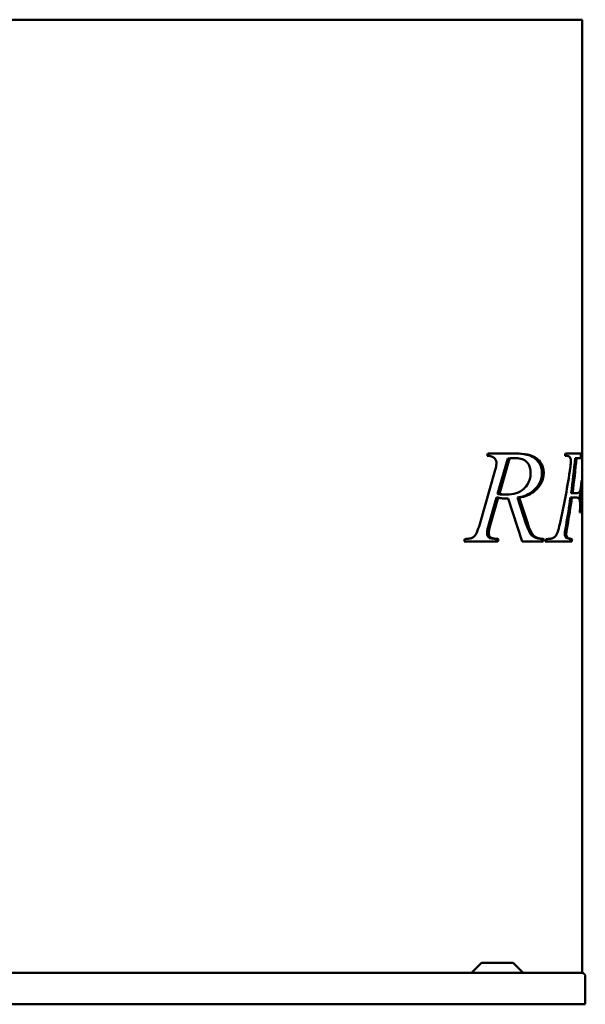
# Model space of a CAD drawing. Header units: millimetres. Extents: x 600 to 1500, y 351 to 1134.
# Tile 2 of 2: x 1050 to 1500, y 351 to 1134. Entities that reach past the tile are written whole.
import ezdxf

# ---------------------------------------------------------------- set-up
doc = ezdxf.new("R2010")
doc.units = ezdxf.units.MM
doc.header["$LTSCALE"] = 5
doc.layers.add('Widoczne (ISO)', color=7, linetype='Continuous', lineweight=50)

msp = doc.modelspace()

# ---------------------------------------------------------------- linework, layer by layer
at = {"layer": 'Widoczne (ISO)'}
for p, q in [((899.45, 1134.25), (1200.63, 1134.25)), ((1258.61, 1134.25), (1200.63, 1134.25)), ((1258.61, 1134.25), (1473.6, 1134.25)), ((1497.61, 1134.25), (1473.6, 1134.25)), ((1497.61, 1134.25), (1497.61, 789.08)), ((1421.88, 787.2), (1422.51, 789.08)), ((1421.88, 787.2), (1422.11, 787.2)), ((1422.51, 789.08), (1445.32, 789.08)), ((1438.36, 785.02), (1430.24, 756.83)), ((1439.77, 785.02), (1431.65, 756.83)), ((1438.36, 785.02), (1439.77, 785.02)), ((1442.25, 785.42), (1443.66, 785.42)), ((1497.61, 789.08), (1484.3, 789.08)), ((1492.04, 785.42), (1493.1, 785.42)), ((1493.1, 785.42), (1496.62, 785.42)), ((1496.61, 789.08), (1496.61, 785.42)), ((1497.61, 789.08), (1497.61, 783.52)), ((1497.61, 783.3), (1497.61, 375.75)), ((1415.99, 732.7), (1428.11, 775.02)), ((1497.21, 767.64), (1497, 767.64)), ((1429.33, 753.91), (1423.04, 731.67)), ((1430.74, 753.91), (1424.45, 731.67)), ((1429.33, 753.91), (1430.74, 753.91)), ((1430.24, 756.83), (1431.65, 756.83)), ((1436.07, 756.37), (1437.49, 756.37)), ((1437.73, 753.11), (1438.69, 753.11)), ((1449.84, 719.08), (1438.69, 753.11)), ((1446.08, 753.91), (1452.77, 733.38)), ((1446.08, 753.91), (1447.49, 753.91)), ((1447.49, 753.91), (1454.19, 733.38)), ((1488.23, 753.91), (1489.35, 753.91)), ((1488.73, 757.57), (1489.84, 757.57)), ((1489.35, 753.91), (1493.21, 753.91)), ((1493.52, 757.57), (1489.84, 757.57)), ((1495.74, 742.19), (1496.16, 742.19)), ((1423.04, 731.67), (1424.45, 731.67)), ((1484.7, 731.78), (1485.87, 731.78)), ((1403.69, 719.08), (1404.26, 720.97)), ((1423.32, 722.17), (1424.74, 722.17)), ((1429.55, 720.97), (1429.04, 719.08)), ((1429.55, 720.97), (1430.97, 720.97)), ((1430.97, 720.97), (1430.45, 719.08)), ((1465.75, 720.97), (1465.18, 719.08)), ((1465.75, 720.97), (1467.17, 720.97)), ((1467.17, 720.97), (1466.59, 719.08)), ((1468.02, 719.08), (1468.71, 720.97)), ((1488.4, 720.97), (1489.51, 720.97)), ((1430.45, 719.08), (1403.69, 719.08)), ((1466.59, 719.08), (1449.84, 719.08)), ((1473.6, 719.08), (1468.02, 719.08)), ((1473.6, 719.08), (1489.21, 719.08)), ((1417.51, 383.75), (1409.51, 375.75)), ((1417.51, 383.75), (1442.55, 383.75)), ((1442.55, 383.75), (1450.55, 375.75)), ((1200.63, 375.75), (899.45, 375.75)), ((1200.63, 375.75), (1208.7, 375.75)), ((1208.7, 375.75), (1497.24, 375.75)), ((1497.24, 375.75), (1497.61, 375.75)), ((1500.04, 372.95), (1500.04, 350.75)), ((1500.04, 350.75), (600.04, 350.75))]:
    msp.add_line(p, q, dxfattribs=at)
for centre, major_axis, ratio, start_param, end_param in [((1415.61, 923.48), (0.01, -246), 0.333333, 0.983628, 0.992815), ((1415.61, 878.79), (0.01, -281.76), 0.287474, 1.126054, 1.233031), ((1415.61, 878.79), (0.01, -285.24), 0.287474, 1.131858, 1.237311), ((1415.61, 910.86), (0.01, -285.45), 0.287263, 0.89727, 1.074819), ((1415.61, 795.96), (0.01, -287.32), 0.285393, 1.382532, 1.472055), ((1415.61, 877.88), (0.01, -279.88), 0.289406, 1.02159, 1.111927), ((1415.61, 877.88), (0.01, -283.34), 0.289406, 1.029036, 1.117943), ((1415.61, 795.96), (0.01, -283.82), 0.285393, 1.413561, 1.441616), ((1415.61, 827.57), (0.01, -243), 0.333333, 1.107983, 1.116644), ((1415.61, 827.57), (0.01, -246), 0.333333, 1.114059, 1.122589), ((1497.24, 372.95), (2.8, 0), 0.99992, 0, 1.570796)]:
    msp.add_ellipse(centre, major_axis=major_axis, ratio=ratio, start_param=start_param, end_param=end_param, dxfattribs=at)
for points, knots in [([(1429.37, 781.59), (1429.37, 782.09), (1429.3, 782.58), (1429.03, 783.5), (1428.83, 783.91), (1428.21, 784.88), (1427.75, 785.32), (1426.79, 786.13), (1426.1, 786.48), (1424.28, 787.1), (1423.04, 787.22), (1421.88, 787.2)], [0, 0, 0, 0, 0.150094, 0.150094, 0.299443, 0.299443, 0.542251, 0.542251, 0.97774, 0.97774, 1.68743, 1.68743, 1.68743, 1.68743]), ([(1442.25, 785.42), (1441.65, 785.42), (1441.04, 785.39), (1439.75, 785.25), (1439.05, 785.15), (1438.36, 785.02)], [-0.5478254, -0.5478254, -0.5478254, -0.5478254, -0.2949023, -0.2949023, 0, 0, 0, 0]), ([(1443.66, 785.42), (1443.25, 785.42), (1442.83, 785.41), (1441.55, 785.31), (1440.64, 785.18), (1439.77, 785.02)], [0, 0, 0, 0, 0.1751849, 0.1751849, 0.5472453, 0.5472453, 0.5472453, 0.5472453]), ([(1456.53, 773.59), (1456.53, 775.08), (1456.37, 776.56), (1455.64, 779.03), (1455.19, 779.99), (1454.2, 781.46), (1453.52, 782.32), (1451.3, 783.95), (1450.03, 784.48), (1447.12, 785.27), (1445.35, 785.42), (1443.66, 785.42)], [0, 0, 0, 0, 0.448449, 0.448449, 0.801625, 0.801625, 1.0576, 1.0576, 1.324014, 1.324014, 1.676439, 1.676439, 1.676439, 1.676439]), ([(1443.91, 789.08), (1447.02, 789.08), (1450.4, 788.85), (1455.52, 787.58), (1457.7, 786.78), (1461.04, 784.42), (1462.24, 783.11), (1463.86, 780.72), (1464.47, 779.47), (1465.33, 776.55), (1465.52, 774.98), (1465.52, 773.36)], [-3.164368, -3.164368, -3.164368, -3.164368, -2.152357, -2.152357, -1.479342, -1.479342, -0.947607, -0.947607, -0.486232, -0.486232, 0, 0, 0, 0]), ([(1445.32, 789.08), (1448.24, 789.08), (1451.36, 788.88), (1456.91, 787.65), (1459.52, 786.66), (1462.44, 784.32), (1463.98, 782.94), (1465.77, 779.67), (1466.24, 778.46), (1466.81, 775.9), (1466.94, 774.64), (1466.94, 773.36)], [0, 0, 0, 0, 1.238854, 1.238854, 2.378102, 2.378102, 2.838295, 2.838295, 3.073656, 3.073656, 3.289016, 3.289016, 3.289016, 3.289016]), ([(1488.52, 783.02), (1488.52, 783.54), (1488.48, 784.04), (1488.34, 784.79), (1488.24, 785.21), (1487.89, 785.96), (1487.72, 786.21), (1487.16, 786.77), (1486.79, 786.9), (1485.9, 787.13), (1485.02, 787.2), (1483.88, 787.2)], [0, 0, 0, 0, 0.154793, 0.154793, 0.241514, 0.241514, 0.3087492, 0.3087492, 0.431573, 0.431573, 0.6978631, 0.6978631, 0.6978631, 0.6978631]), ([(1497.54, 784.91), (1497.51, 785.09), (1497.45, 785.21), (1497.26, 785.34), (1497.16, 785.37), (1496.93, 785.42), (1496.78, 785.42), (1496.62, 785.42)], [0, 0, 0, 0, 0.2224591, 0.2224591, 0.3749026, 0.3749026, 0.5411123, 0.5411123, 0.5411123, 0.5411123]), ([(1497.61, 783.3), (1497.61, 783.7), (1497.6, 784.04), (1497.58, 784.56), (1497.56, 784.76), (1497.54, 784.91)], [0.0008073, 0.0008073, 0.0008073, 0.0008073, 0.2087531, 0.2087531, 0.3839562, 0.3839562, 0.3839562, 0.3839562]), ([(1428.11, 775.02), (1428.33, 775.75), (1428.54, 776.51), (1428.92, 778.09), (1429.11, 778.98), (1429.31, 780.41), (1429.37, 781.01), (1429.37, 781.59)], [0, 0, 0, 0, 0.2385277, 0.2385277, 0.5010079, 0.5010079, 0.6743912, 0.6743912, 0.6743912, 0.6743912]), ([(1487.73, 775.02), (1487.89, 776), (1488.03, 777.01), (1488.27, 778.94), (1488.37, 779.93), (1488.48, 781.58), (1488.52, 782.32), (1488.52, 783.02)], [0, 0, 0, 0, 0.3095138, 0.3095138, 0.6000594, 0.6000594, 0.8115696, 0.8115696, 0.8115696, 0.8115696]), ([(1437.49, 756.37), (1439.96, 756.37), (1442.51, 756.67), (1447.18, 758.19), (1449.35, 759.37), (1452.05, 761.92), (1453.59, 763.48), (1455.39, 767.06), (1455.85, 768.36), (1456.41, 771.01), (1456.53, 772.29), (1456.53, 773.59)], [0, 0, 0, 0, 1.051156, 1.051156, 2.032494, 2.032494, 2.423778, 2.423778, 2.619903, 2.619903, 2.793628, 2.793628, 2.793628, 2.793628]), ([(1465.52, 773.36), (1465.52, 771.8), (1465.31, 770.29), (1464.47, 767.29), (1463.82, 765.88), (1462.15, 763.1), (1460.28, 760.51), (1453.91, 755.85), (1449.93, 754.55), (1446.08, 753.91)], [-5.340539, -5.340539, -5.340539, -5.340539, -4.231165, -4.231165, -3.040415, -3.040415, -1.644568, -1.644568, 0, 0, 0, 0]), ([(1466.94, 773.36), (1466.94, 771.76), (1466.72, 770.23), (1465.84, 767.19), (1465.18, 765.77), (1463.4, 762.85), (1461.98, 761.08), (1458.37, 757.9), (1456.31, 756.69), (1452.02, 754.88), (1449.75, 754.28), (1447.49, 753.91)], [0, 0, 0, 0, 0.47853, 0.47853, 0.985413, 0.985413, 1.637909, 1.637909, 2.343136, 2.343136, 3.067083, 3.067083, 3.067083, 3.067083]), ([(1493.52, 757.57), (1494.11, 757.57), (1494.66, 757.69), (1495.65, 758.52), (1495.88, 759.19), (1496.21, 760.31), (1496.37, 761.24), (1496.71, 763.8), (1496.88, 765.79), (1497, 767.64)], [0, 0, 0, 0, 0.568108, 0.568108, 1.237854, 1.237854, 2.235068, 2.235068, 3.970055, 3.970055, 3.970055, 3.970055]), ([(1430.24, 756.83), (1431.27, 756.69), (1432.32, 756.57), (1434.26, 756.42), (1435.17, 756.37), (1436.07, 756.37)], [-0.8218375, -0.8218375, -0.8218375, -0.8218375, -0.3818574, -0.3818574, 0, 0, 0, 0]), ([(1438.69, 753.11), (1437.92, 753.1), (1437.15, 753.12), (1435.6, 753.2), (1434.83, 753.27), (1432.95, 753.5), (1431.84, 753.68), (1430.74, 753.91)], [0, 0, 0, 0, 0.326744, 0.326744, 0.655302, 0.655302, 1.128182, 1.128182, 1.128182, 1.128182]), ([(1431.65, 756.83), (1432.24, 756.75), (1432.84, 756.68), (1434.01, 756.55), (1434.59, 756.5), (1435.94, 756.4), (1436.72, 756.37), (1437.49, 756.37)], [0, 0, 0, 0, 0.2510615, 0.2510615, 0.4984502, 0.4984502, 0.8239333, 0.8239333, 0.8239333, 0.8239333]), ([(1495.91, 747.28), (1495.91, 748.2), (1495.89, 749.13), (1495.76, 750.65), (1495.68, 751.24), (1495.43, 752.36), (1495.29, 752.71), (1494.93, 753.31), (1494.67, 753.53), (1494.06, 753.85), (1493.64, 753.91), (1493.21, 753.91)], [0, 0, 0, 0, 0.277075, 0.277075, 0.49245, 0.49245, 0.749372, 0.749372, 1.124752, 1.124752, 1.651434, 1.651434, 1.651434, 1.651434]), ([(1495.74, 742.19), (1495.79, 743.06), (1495.84, 743.96), (1495.89, 745.63), (1495.91, 746.48), (1495.91, 747.28)], [0, 0, 0, 0, 0.2689627, 0.2689627, 0.508348, 0.508348, 0.508348, 0.508348]), ([(1412.5, 724.12), (1412.92, 724.75), (1413.31, 725.49), (1414.55, 728.16), (1415.35, 730.58), (1415.99, 732.7)], [0, 0, 0, 0, 0.2613963, 0.2613963, 0.9570923, 0.9570923, 0.9570923, 0.9570923]), ([(1423.04, 731.67), (1422.68, 730.56), (1422.36, 729.37), (1421.96, 727.27), (1421.83, 726.28), (1421.83, 725.32)], [-0.6533443, -0.6533443, -0.6533443, -0.6533443, -0.2876554, -0.2876554, 0, 0, 0, 0]), ([(1424.45, 731.67), (1424.23, 730.99), (1424.03, 730.29), (1423.66, 728.79), (1423.49, 727.96), (1423.3, 726.54), (1423.25, 725.93), (1423.25, 725.32)], [0, 0, 0, 0, 0.2236538, 0.2236538, 0.474844, 0.474844, 0.6571867, 0.6571867, 0.6571867, 0.6571867]), ([(1452.77, 733.38), (1454.03, 729.61), (1455.38, 726.5), (1457.43, 723.78), (1458.16, 723.06), (1461.16, 721.48), (1463.49, 721.09), (1465.75, 720.97)], [-3.009606, -3.009606, -3.009606, -3.009606, -1.572591, -1.572591, -0.960986, -0.960986, 0, 0, 0, 0]), ([(1454.19, 733.38), (1455.14, 730.52), (1456.27, 727.66), (1458.46, 724.13), (1459.22, 723.42), (1460.88, 722.27), (1461.99, 721.85), (1464.37, 721.21), (1465.81, 721.04), (1467.17, 720.97)], [0, 0, 0, 0, 0.948959, 0.948959, 1.626854, 1.626854, 2.556704, 2.556704, 3.743362, 3.743362, 3.743362, 3.743362]), ([(1476.92, 724.06), (1477.28, 724.66), (1477.61, 725.46), (1478.58, 728.13), (1479.23, 730.71), (1479.71, 732.81)], [0, 0, 0, 0, 0.2440329, 0.2440329, 0.9233891, 0.9233891, 0.9233891, 0.9233891]), ([(1484.7, 731.78), (1484.34, 729.97), (1483.97, 727.98), (1483.72, 725.94), (1483.66, 725.37), (1483.66, 724.92)], [-0.5239681, -0.5239681, -0.5239681, -0.5239681, -0.1362873, -0.1362873, 0, 0, 0, 0]), ([(1485.87, 731.78), (1485.7, 730.9), (1485.52, 729.96), (1485.22, 728.23), (1485.06, 727.25), (1484.9, 725.88), (1484.85, 725.35), (1484.85, 724.92)], [0, 0, 0, 0, 0.2831018, 0.2831018, 0.5455748, 0.5455748, 0.6973217, 0.6973217, 0.6973217, 0.6973217]), ([(1404.26, 720.97), (1404.86, 721), (1405.47, 721.04), (1406.57, 721.14), (1407.1, 721.2), (1408.23, 721.39), (1408.91, 721.54), (1409.41, 721.77)], [0, 0, 0, 0, 0.2518545, 0.2518545, 0.4671296, 0.4671296, 0.7345716, 0.7345716, 0.7345716, 0.7345716]), ([(1409.41, 721.77), (1409.77, 721.92), (1410.14, 722.09), (1410.84, 722.49), (1411.19, 722.73), (1411.87, 723.32), (1412.21, 723.68), (1412.5, 724.12)], [0, 0, 0, 0, 0.1602871, 0.1602871, 0.3215682, 0.3215682, 0.4998496, 0.4998496, 0.4998496, 0.4998496]), ([(1421.83, 725.32), (1421.83, 724.94), (1421.87, 724.57), (1422.05, 723.86), (1422.18, 723.54), (1422.62, 722.8), (1422.96, 722.45), (1423.32, 722.17)], [-0.4006928, -0.4006928, -0.4006928, -0.4006928, -0.2871416, -0.2871416, -0.1751804, -0.1751804, 0, 0, 0, 0]), ([(1423.25, 725.32), (1423.25, 724.88), (1423.3, 724.46), (1423.53, 723.7), (1423.68, 723.39), (1424.11, 722.73), (1424.41, 722.42), (1424.74, 722.17)], [0, 0, 0, 0, 0.1308999, 0.1308999, 0.2462078, 0.2462078, 0.4014155, 0.4014155, 0.4014155, 0.4014155]), ([(1423.32, 722.17), (1423.72, 721.89), (1424.47, 721.66), (1426.72, 721.23), (1428.29, 721.07), (1429.55, 720.97)], [-0.9534175, -0.9534175, -0.9534175, -0.9534175, -0.5377262, -0.5377262, 0, 0, 0, 0]), ([(1424.74, 722.17), (1424.95, 722.02), (1425.23, 721.91), (1426.1, 721.61), (1426.85, 721.47), (1428.58, 721.19), (1429.85, 721.06), (1430.97, 720.97)], [0, 0, 0, 0, 0.1006522, 0.1006522, 0.3220911, 0.3220911, 0.7314789, 0.7314789, 0.7314789, 0.7314789]), ([(1468.71, 720.97), (1469.34, 720.99), (1470, 721.02), (1471.15, 721.1), (1471.7, 721.16), (1472.69, 721.3), (1473.18, 721.4), (1473.6, 721.53)], [0, 0, 0, 0, 0.2684673, 0.2684673, 0.4900726, 0.4900726, 0.6867498, 0.6867498, 0.6867498, 0.6867498]), ([(1474.08, 721.72), (1474.43, 721.86), (1474.77, 722.03), (1475.42, 722.44), (1475.74, 722.68), (1476.37, 723.27), (1476.67, 723.63), (1476.92, 724.06)], [0, 0, 0, 0, 0.1534327, 0.1534327, 0.3107049, 0.3107049, 0.4819909, 0.4819909, 0.4819909, 0.4819909]), ([(1483.66, 724.92), (1483.66, 724.61), (1483.68, 724.31), (1483.78, 723.74), (1483.85, 723.48), (1484.09, 722.88), (1484.27, 722.6), (1484.59, 722.22), (1484.71, 722.11), (1485.62, 721.48), (1486.95, 721.16), (1488.4, 720.97)], [-2.09298, -2.09298, -2.09298, -2.09298, -1.840135, -1.840135, -1.596002, -1.596002, -1.225664, -1.225664, -0.998437, -0.998437, 0, 0, 0, 0]), ([(1484.85, 724.92), (1484.85, 724.53), (1484.88, 724.15), (1485.03, 723.48), (1485.13, 723.2), (1485.48, 722.52), (1485.72, 722.27), (1485.98, 722.01), (1486.23, 721.86), (1487.21, 721.38), (1488.31, 721.13), (1489.51, 720.97)], [0, 0, 0, 0, 0.11603, 0.11603, 0.218883, 0.218883, 0.399916, 0.399916, 0.933659, 0.933659, 2.672688, 2.672688, 2.672688, 2.672688])]:
    msp.add_open_spline(points, degree=3, knots=knots, dxfattribs=at)
msp.add_open_spline([(1473.6, 721.53), (1473.76, 721.58), (1473.93, 721.64), (1474.08, 721.72)], degree=3, dxfattribs=at)

doc.saveas('drawing.dxf')
